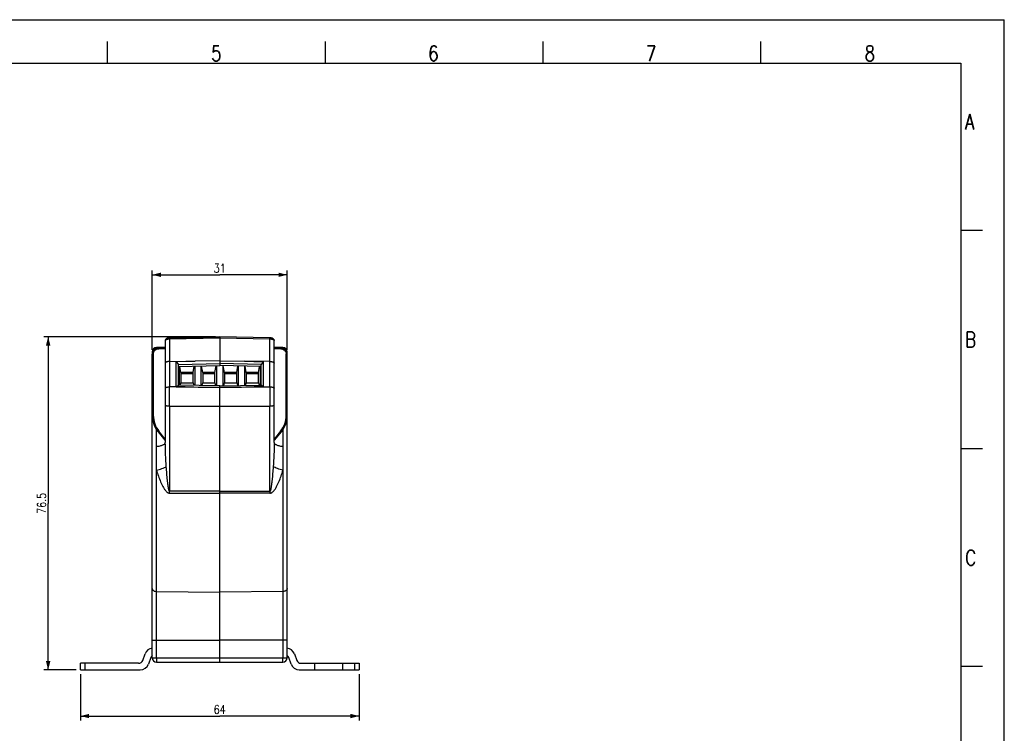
# Model space of a CAD drawing. Header units: millimetres. Extents: x 0 to 420, y 0 to 297.
# Tile 4 of 4: x 194 to 420, y 133 to 297. Entities that reach past the tile are written whole.
import ezdxf

# ---------------------------------------------------------------- set-up
doc = ezdxf.new("R2010")
doc.units = ezdxf.units.MM
doc.header["$LTSCALE"] = 23.1
doc.layers.get('0').update_dxf_attribs({"linetype": 'CONTINUOUS'})
doc.styles.get("Standard").update_dxf_attribs({"font": 'SIMPLEX.SHX', "width": 0.8})
doc.dimstyles.new('DIMSTYLE_2', dxfattribs={"dimtxt": 2, "dimasz": 2, "dimexe": 1, "dimexo": 1, "dimgap": 0.5, "dimtad": 1, "dimdsep": 46, "dimtxsty": 'Standard', "dimblk": '_FILLED', "dimblk1": '_FILLED', "dimblk2": '_FILLED', "dimcen": 0.09, "dimazin": 2, "dimtp": 0.3, "dimtm": 0.3, "dimtfac": 1, "dimtofl": 0, "dimtmove": 0, "dimatfit": 3, "dimldrblk": '_FILLED', "dimfxl": 0, "dimtolj": 1, "dimarcsym": 0})
doc.dimstyles.new('DIMSTYLE_3', dxfattribs={"dimtxt": 2, "dimasz": 2, "dimexe": 1, "dimexo": 1, "dimgap": 0.5, "dimtad": 1, "dimdec": 1, "dimdsep": 46, "dimtxsty": 'Standard', "dimblk": '_FILLED', "dimblk1": '_FILLED', "dimblk2": '_FILLED', "dimcen": 0.09, "dimazin": 2, "dimtp": 0.3, "dimtm": 0.3, "dimtfac": 1, "dimtdec": 1, "dimtofl": 0, "dimtmove": 0, "dimatfit": 3, "dimldrblk": '_FILLED', "dimfxl": 0, "dimtolj": 1, "dimarcsym": 0})

# ---------------------------------------------------------------- blocks, each defined once
blk = doc.blocks.new('_FILLED')
at = {"color": 0, "linetype": 'ByBlock'}
blk.add_solid([(0, 0), (-1, 0.25), (-1, -0.25)], dxfattribs=at)
blk = doc.blocks.new('*D3')
at = {"color": 8}
for p, q in [((238.82, 224.14), (199.42, 224.14)), ((200.42, 224.14), (200.42, 185.88)), ((200.42, 147.62), (200.42, 185.88)), ((206.82, 147.62), (199.42, 147.62))]:
    blk.add_line(p, q, dxfattribs=at)
at = {"color": 8, "xscale": 2, "yscale": 2, "zscale": 2}
for p, rotation in [((200.42, 224.14), 90), ((200.42, 147.62), 270)]:
    blk.add_blockref('_FILLED', p, dxfattribs=dict(at, rotation=rotation))
at = {"color": 8, "insert": (197.92, 185.88), "char_height": 2, "width": 6.4, "attachment_point": 2, "rotation": 90, "line_spacing_factor": 0.9}
blk.add_mtext('76.5', dxfattribs=at)
blk = doc.blocks.new('*D4')
at = {"color": 8}
for p, q in [((207.82, 146.62), (207.82, 136.01)), ((271.82, 146.62), (271.82, 136.01)), ((207.82, 137.01), (239.82, 137.01)), ((271.82, 137.01), (239.82, 137.01))]:
    blk.add_line(p, q, dxfattribs=at)
at = {"color": 8, "xscale": 2, "yscale": 2, "zscale": 2, "rotation": 180}
blk.add_blockref('_FILLED', (207.82, 137.01), dxfattribs=at)
at = {"color": 8, "xscale": 2, "yscale": 2, "zscale": 2}
blk.add_blockref('_FILLED', (271.82, 137.01), dxfattribs=at)
at = {"color": 8, "insert": (239.82, 139.51), "char_height": 2, "width": 3.2, "attachment_point": 2, "line_spacing_factor": 0.9}
blk.add_mtext('64', dxfattribs=at)
blk = doc.blocks.new('*D5')
at = {"color": 8}
for p, q in [((224.32, 221.13), (224.32, 239.39)), ((224.32, 238.39), (239.82, 238.39)), ((255.32, 238.39), (239.82, 238.39)), ((255.32, 221.13), (255.32, 239.39))]:
    blk.add_line(p, q, dxfattribs=at)
at = {"color": 8, "xscale": 2, "yscale": 2, "zscale": 2, "rotation": 180}
blk.add_blockref('_FILLED', (224.32, 238.39), dxfattribs=at)
at = {"color": 8, "xscale": 2, "yscale": 2, "zscale": 2}
blk.add_blockref('_FILLED', (255.32, 238.39), dxfattribs=at)
at = {"color": 8, "insert": (239.82, 240.89), "char_height": 2, "width": 3.2, "attachment_point": 2, "line_spacing_factor": 0.9}
blk.add_mtext('31', dxfattribs=at)

msp = doc.modelspace()

# ---------------------------------------------------------------- linework, layer by layer
at = {"color": 7}
for p, q in [((0, 297), (420, 297)), ((420, 0), (420, 297)), ((214, 292), (214, 287)), ((264, 292), (264, 287)), ((314, 292), (314, 287)), ((364, 292), (364, 287)), ((25, 287), (410, 287)), ((410, 287), (410, 10)), ((414.966, 248.538), (409.983, 248.538)), ((228.306, 223.906), (239.825, 224.144)), ((239.825, 224.124), (228.307, 223.887)), ((228.307, 223.649), (239.825, 223.886)), ((251.344, 223.906), (239.825, 224.144)), ((239.825, 224.14), (239.825, 217.523)), ((251.342, 223.887), (239.825, 224.124)), ((239.825, 223.936), (239.825, 223.886)), ((239.825, 223.886), (251.342, 223.649)), ((227.325, 221.742), (225.307, 221.707)), ((227.325, 223.257), (227.325, 199.85)), ((228.307, 223.649), (228.307, 212.634)), ((251.342, 212.634), (251.342, 223.649)), ((252.325, 199.85), (252.325, 223.257)), ((254.342, 221.707), (252.325, 221.742)), ((224.325, 220.707), (224.325, 220.168)), ((224.325, 150.415), (224.325, 220.125)), ((224.57, 220.232), (224.57, 206.105)), ((227.325, 221.551), (225.798, 221.519)), ((227.325, 221.541), (225.798, 221.51)), ((225.798, 221.385), (227.325, 221.417)), ((252.325, 221.551), (253.852, 221.519)), ((253.851, 221.51), (252.325, 221.541)), ((252.325, 221.417), (253.851, 221.385)), ((255.079, 206.105), (255.079, 220.232)), ((255.325, 220.168), (255.325, 220.707)), ((255.325, 150.415), (255.325, 220.125)), ((228.307, 218.472), (234.161, 218.511)), ((234.161, 218.511), (229.825, 218.409)), ((229.838, 212.658), (229.825, 218.409)), ((229.825, 218.409), (230.335, 217.802)), ((230.335, 217.802), (239.825, 218.026)), ((230.367, 217.299), (230.335, 217.802)), ((230.345, 212.996), (230.335, 217.802)), ((230.367, 217.299), (239.825, 217.523)), ((230.367, 217.299), (230.376, 212.996)), ((230.575, 212.993), (230.575, 217.304)), ((230.925, 215.943), (230.679, 217.307)), ((233.725, 215.943), (233.985, 217.385)), ((234.075, 217.387), (234.075, 212.959)), ((239.825, 218.622), (234.161, 218.511)), ((235.575, 212.944), (235.575, 217.422)), ((235.925, 215.943), (235.657, 217.424)), ((238.725, 215.943), (239.006, 217.503)), ((239.075, 217.505), (239.075, 212.909)), ((239.825, 218.622), (245.488, 218.511)), ((249.314, 217.802), (239.825, 218.026)), ((249.283, 217.299), (239.825, 217.523)), ((240.575, 212.909), (240.575, 217.505)), ((240.925, 215.943), (240.643, 217.503)), ((243.725, 215.943), (243.992, 217.424)), ((244.075, 217.422), (244.075, 212.944)), ((251.342, 218.472), (245.488, 218.511)), ((245.488, 218.511), (249.824, 218.409)), ((245.575, 212.959), (245.575, 217.387)), ((245.925, 215.943), (245.665, 217.385)), ((248.725, 215.943), (248.971, 217.307)), ((249.075, 217.304), (249.075, 212.993)), ((249.273, 212.996), (249.283, 217.299)), ((249.283, 217.299), (249.314, 217.802)), ((249.304, 212.996), (249.314, 217.802)), ((249.824, 218.409), (249.314, 217.802)), ((249.824, 218.409), (249.812, 212.658)), ((230.925, 215.943), (230.925, 213.54)), ((233.725, 215.943), (230.925, 215.943)), ((233.725, 215.667), (230.925, 215.667)), ((233.725, 213.54), (233.725, 215.943)), ((235.925, 215.943), (235.925, 213.54)), ((238.725, 215.943), (235.925, 215.943)), ((238.725, 215.667), (235.925, 215.667)), ((238.725, 213.54), (238.725, 215.943)), ((240.925, 215.943), (240.925, 213.54)), ((243.725, 215.943), (240.925, 215.943)), ((243.725, 215.667), (240.925, 215.667)), ((243.725, 213.54), (243.725, 215.943)), ((245.925, 215.943), (245.925, 213.54)), ((248.725, 215.943), (245.925, 215.943)), ((248.725, 215.667), (245.925, 215.667)), ((248.725, 213.54), (248.725, 215.943)), ((231.886, 212.637), (228.307, 212.634)), ((229.838, 212.658), (230.345, 212.996)), ((229.838, 212.658), (231.886, 212.637)), ((239.825, 212.901), (230.345, 212.996)), ((230.787, 212.991), (230.925, 213.54)), ((230.925, 213.54), (233.725, 213.54)), ((233.725, 213.54), (233.871, 212.961)), ((235.774, 212.942), (235.925, 213.54)), ((235.925, 213.54), (238.725, 213.54)), ((238.725, 213.54), (238.883, 212.911)), ((239.825, 212.901), (249.304, 212.996)), ((239.825, 149.415), (239.825, 212.901)), ((240.766, 212.911), (240.925, 213.54)), ((240.925, 213.54), (243.725, 213.54)), ((243.725, 213.54), (243.875, 212.942)), ((245.779, 212.961), (245.925, 213.54)), ((245.925, 213.54), (248.725, 213.54)), ((249.812, 212.658), (247.764, 212.637)), ((247.764, 212.637), (251.342, 212.634)), ((248.725, 213.54), (248.863, 212.991)), ((249.812, 212.658), (249.304, 212.996)), ((228.307, 208.204), (228.307, 209.878)), ((228.307, 208.204), (239.825, 208.216)), ((228.307, 208.204), (228.307, 188.676)), ((239.825, 208.216), (251.342, 208.204)), ((251.343, 209.878), (251.342, 208.204)), ((251.342, 188.676), (251.342, 208.204)), ((224.445, 206.106), (224.57, 206.105)), ((225.307, 150.415), (225.307, 202.818)), ((225.677, 202.311), (227.224, 200.417)), ((227.325, 200.642), (225.867, 202.441)), ((253.783, 202.441), (252.325, 200.642)), ((252.425, 200.417), (253.972, 202.311)), ((254.342, 202.818), (254.342, 150.415)), ((415, 198.378), (410.016, 198.378)), ((239.825, 188.659), (228.307, 188.676)), ((228.307, 188.194), (239.825, 188.178)), ((239.825, 188.659), (251.342, 188.676)), ((251.342, 188.194), (239.825, 188.178)), ((225.307, 165.619), (239.825, 165.445)), ((254.342, 165.619), (239.825, 165.445)), ((225.307, 154.419), (239.825, 154.415)), ((254.342, 154.419), (239.825, 154.415)), ((222.14, 149.783), (222.695, 151.309)), ((223.985, 150.467), (223.43, 148.941)), ((224.325, 150.415), (255.325, 150.415)), ((225.325, 149.415), (254.325, 149.415)), ((256.22, 148.941), (255.664, 150.467)), ((256.954, 151.309), (257.509, 149.783)), ((221.2, 149.125), (207.825, 149.125)), ((207.825, 147.625), (207.825, 149.125)), ((207.825, 147.625), (221.55, 147.625)), ((208.825, 149.125), (208.825, 147.625)), ((258.099, 147.625), (271.825, 147.625)), ((258.449, 149.125), (271.825, 149.125)), ((261.575, 149.125), (261.575, 147.625)), ((268.075, 147.625), (268.075, 149.125)), ((270.825, 147.625), (270.825, 149.125)), ((271.825, 149.125), (271.825, 147.625)), ((415, 148.378), (410.016, 148.378))]:
    msp.add_line(p, q, dxfattribs=at)
for points in [[(228.306, 223.906), (228.271, 223.905), (228.181, 223.9), (228.095, 223.892), (228.011, 223.88), (227.933, 223.866), (227.86, 223.848), (227.791, 223.827), (227.727, 223.803), (227.666, 223.775), (227.608, 223.742), (227.554, 223.705), (227.505, 223.663), (227.46, 223.616), (227.42, 223.565), (227.388, 223.511), (227.362, 223.454), (227.342, 223.395), (227.33, 223.335), (227.325, 223.276), (227.325, 223.258)], [(252.325, 223.258), (252.321, 223.318), (252.311, 223.379), (252.293, 223.44), (252.268, 223.498), (252.236, 223.554), (252.197, 223.607), (252.153, 223.656), (252.103, 223.699), (252.049, 223.738), (251.99, 223.772), (251.929, 223.8), (251.864, 223.825), (251.794, 223.847), (251.72, 223.865), (251.642, 223.88), (251.558, 223.891), (251.47, 223.9), (251.38, 223.905), (251.344, 223.906)], [(225.798, 221.519), (225.706, 221.515), (225.557, 221.496), (225.409, 221.464), (225.264, 221.417), (225.125, 221.358), (224.993, 221.285), (224.869, 221.199), (224.755, 221.102), (224.653, 220.996), (224.564, 220.88), (224.487, 220.756), (224.425, 220.628), (224.378, 220.494), (224.346, 220.357), (224.328, 220.219), (224.325, 220.126)], [(255.325, 220.125), (255.321, 220.219), (255.304, 220.357), (255.271, 220.493), (255.224, 220.627), (255.163, 220.755), (255.087, 220.878), (254.997, 220.994), (254.895, 221.101), (254.782, 221.198), (254.658, 221.284), (254.526, 221.357), (254.387, 221.417), (254.242, 221.463), (254.094, 221.496), (253.945, 221.515), (253.852, 221.519)]]:
    msp.add_lwpolyline(points, dxfattribs=at)
for centre, radius, start, end in [((228.343, 222.153), 1.734, 91.18199, 93.33904), ((251.307, 222.168), 1.719, 84.83727, 88.83943), ((225.325, 220.707), 1, 91, 180), ((227.788, 223.257), 0.463, 172.73889, 179.99223), ((254.325, 220.707), 1, 0, 89), ((254.024, 220.122), 1.301, 8.25887, 25.53385), ((254.035, 220.123), 1.29, 5.45613, 8.25817), ((254.057, 220.125), 1.268, 0.01337, 5.46405), ((230.325, 206.106), 6, 180, 219.23632), ((230.387, 206.101), 5.816, 179.95451, 219.00013), ((249.263, 206.101), 5.816, 320.99987, 0.04549), ((249.325, 206.106), 6, 320.76368, 360), ((59.227, 188.435), 169.081, 359.9183, 0.08172), ((420.422, 188.435), 169.081, 179.91828, 180.0817), ((224.575, 150.625), 2, 97.19665, 160), ((255.075, 150.625), 2, 20, 82.80334), ((221.2, 150.125), 1, 270, 340), ((224.925, 150.125), 1, 126.92331, 160), ((225.325, 150.415), 1, 180, 270), ((254.325, 150.415), 1, 270, 360), ((254.724, 150.125), 1, 20, 53.07669), ((258.449, 150.125), 1, 200, 270), ((221.55, 149.625), 2, 270, 340), ((258.099, 149.625), 2, 200, 270)]:
    msp.add_arc(centre, radius, start, end, dxfattribs=at)
for centre, major_axis, start_param, end_param in [((1108.591, 210.752), (1239.656, -7.514), -2.3563255, -2.3473079), ((-628.941, 210.752), (1239.656, 7.514), -0.7942848, -0.7852672)]:
    msp.add_ellipse(centre, major_axis=major_axis, ratio=0.003912, start_param=start_param, end_param=end_param, dxfattribs=at)
for points, knots in [([(228.063, 223.864), (228.028, 223.858), (227.966, 223.844), (227.888, 223.814), (227.835, 223.783), (227.816, 223.751), (227.816, 223.738)], [0, 0, 0, 0, 0.3655444, 0.6557374, 0.8623655, 1, 1, 1, 1]), ([(228.242, 223.885), (228.226, 223.884), (228.166, 223.879), (228.107, 223.872), (228.063, 223.864)], [0, 0, 0, 0, 0.2607289, 1, 1, 1, 1]), ([(228.306, 223.906), (228.305, 223.906), (228.306, 223.904), (228.305, 223.902), (228.305, 223.895), (228.305, 223.884), (228.305, 223.863), (228.305, 223.832), (228.305, 223.794), (228.306, 223.732), (228.307, 223.683), (228.307, 223.649)], [0, 0, 0, 0, 0.0044659, 0.0175951, 0.0395629, 0.070443, 0.1584414, 0.2795926, 0.4299983, 0.6043462, 1, 1, 1, 1]), ([(228.307, 223.887), (228.307, 223.89), (228.307, 223.894), (228.307, 223.901), (228.306, 223.904), (228.306, 223.906), (228.306, 223.906)], [0, 0, 0, 0, 0.4231948, 0.7361009, 0.9307541, 1, 1, 1, 1]), ([(251.342, 223.649), (251.343, 223.683), (251.343, 223.732), (251.344, 223.794), (251.344, 223.832), (251.345, 223.863), (251.345, 223.884), (251.344, 223.895), (251.344, 223.902), (251.344, 223.904), (251.344, 223.907), (251.344, 223.906)], [0, 0, 0, 0, 0.3960275, 0.570498, 0.72096, 0.8420895, 0.9299836, 0.9607817, 0.9826494, 0.995662, 1, 1, 1, 1]), ([(251.344, 223.906), (251.343, 223.906), (251.344, 223.904), (251.343, 223.901), (251.343, 223.894), (251.342, 223.89), (251.342, 223.887)], [0, 0, 0, 0, 0.0692451, 0.2638964, 0.5768018, 1, 1, 1, 1]), ([(251.462, 223.881), (251.477, 223.879), (251.535, 223.873), (251.593, 223.864), (251.635, 223.854)], [0, 0, 0, 0, 0.2657365, 1, 1, 1, 1]), ([(224.571, 220.891), (224.579, 221.013), (224.623, 221.241), (224.811, 221.506), (225.046, 221.668), (225.222, 221.705), (225.307, 221.707)], [0, 0, 0, 0, 0.3049521, 0.5628831, 0.7888338, 1, 1, 1, 1]), ([(227.325, 223.258), (227.325, 223.283), (227.341, 223.34), (227.403, 223.412), (227.495, 223.477), (227.67, 223.559), (227.945, 223.626), (228.181, 223.647), (228.307, 223.649)], [0, 0, 0, 0, 0.0683223, 0.1493426, 0.2490632, 0.3691734, 0.6629056, 1, 1, 1, 1]), ([(227.328, 223.316), (227.335, 223.372), (227.372, 223.486), (227.486, 223.626), (227.643, 223.716), (227.76, 223.737), (227.816, 223.738)], [0, 0, 0, 0, 0.2417414, 0.4998781, 0.7584029, 1, 1, 1, 1]), ([(251.342, 223.649), (251.468, 223.647), (251.704, 223.626), (251.979, 223.559), (252.154, 223.477), (252.247, 223.412), (252.308, 223.34), (252.325, 223.283), (252.325, 223.258)], [0, 0, 0, 0, 0.3370788, 0.6308063, 0.7509201, 0.8506475, 0.9316753, 1, 1, 1, 1]), ([(251.635, 223.854), (251.663, 223.847), (251.714, 223.833), (251.784, 223.804), (251.833, 223.765), (251.833, 223.738)], [0, 0, 0, 0, 0.3662216, 0.6556478, 1, 1, 1, 1]), ([(251.833, 223.738), (251.895, 223.737), (252.024, 223.712), (252.19, 223.605), (252.3, 223.443), (252.325, 223.317), (252.325, 223.257)], [0, 0, 0, 0, 0.2447285, 0.5064041, 0.7640511, 1, 1, 1, 1]), ([(254.342, 221.707), (254.427, 221.705), (254.604, 221.668), (254.839, 221.506), (255.026, 221.241), (255.07, 221.013), (255.079, 220.891)], [0, 0, 0, 0, 0.2111632, 0.4371127, 0.695041, 1, 1, 1, 1]), ([(225.798, 221.51), (225.605, 221.506), (225.221, 221.43), (224.809, 221.171), (224.564, 220.89), (224.383, 220.576), (224.325, 220.304), (224.325, 220.126)], [0, 0, 0, 0, 0.2607192, 0.5145751, 0.6385612, 0.7603968, 1, 1, 1, 1]), ([(224.325, 220.707), (224.325, 220.745), (224.375, 220.805), (224.461, 220.838), (224.517, 220.848), (224.545, 220.85)], [0, 0, 0, 0, 0.4061046, 0.6919746, 1, 1, 1, 1]), ([(224.57, 220.232), (224.54, 220.232), (224.48, 220.226), (224.393, 220.205), (224.325, 220.16), (224.325, 220.125)], [0, 0, 0, 0, 0.3241237, 0.6316324, 1, 1, 1, 1]), ([(224.57, 220.232), (224.57, 220.38), (224.619, 220.607), (224.769, 220.868), (224.974, 221.103), (225.317, 221.318), (225.637, 221.382), (225.798, 221.385)], [0, 0, 0, 0, 0.2395288, 0.3613153, 0.4852703, 0.7391576, 1, 1, 1, 1]), ([(225.798, 221.519), (225.797, 221.519), (225.798, 221.514), (225.797, 221.509), (225.797, 221.496), (225.797, 221.481), (225.797, 221.46), (225.798, 221.428), (225.798, 221.403), (225.798, 221.385)], [0, 0, 0, 0, 0.0176097, 0.0705969, 0.1586575, 0.2804901, 0.4313803, 0.6057664, 1, 1, 1, 1]), ([(225.798, 221.51), (225.798, 221.512), (225.797, 221.514), (225.799, 221.519), (225.798, 221.519)], [0, 0, 0, 0, 0.7363249, 1, 1, 1, 1]), ([(253.852, 221.519), (253.851, 221.519), (253.852, 221.514), (253.851, 221.512), (253.851, 221.51)], [0, 0, 0, 0, 0.2636751, 1, 1, 1, 1]), ([(253.851, 221.385), (253.851, 221.403), (253.852, 221.428), (253.852, 221.46), (253.852, 221.481), (253.852, 221.496), (253.853, 221.509), (253.851, 221.514), (253.852, 221.519), (253.852, 221.519)], [0, 0, 0, 0, 0.3942336, 0.5686197, 0.7195099, 0.8413425, 0.9294031, 0.9823903, 1, 1, 1, 1]), ([(255.198, 220.682), (255.14, 220.803), (254.986, 221.03), (254.665, 221.293), (254.276, 221.464), (253.993, 221.507), (253.851, 221.51)], [0, 0, 0, 0, 0.2409694, 0.4888612, 0.7422314, 1, 1, 1, 1]), ([(253.851, 221.385), (254.012, 221.382), (254.332, 221.318), (254.675, 221.103), (254.88, 220.868), (255.03, 220.607), (255.079, 220.38), (255.079, 220.232)], [0, 0, 0, 0, 0.2608424, 0.5147297, 0.6386847, 0.7604712, 1, 1, 1, 1]), ([(255.325, 220.125), (255.325, 220.16), (255.256, 220.205), (255.17, 220.226), (255.109, 220.232), (255.079, 220.232)], [0, 0, 0, 0, 0.3683676, 0.6758763, 1, 1, 1, 1]), ([(255.325, 220.707), (255.325, 220.724), (255.311, 220.763), (255.26, 220.808), (255.188, 220.839), (255.133, 220.849), (255.104, 220.851)], [0, 0, 0, 0, 0.1802073, 0.4127085, 0.6979875, 1, 1, 1, 1]), ([(228.307, 218.472), (228.181, 218.471), (227.996, 218.457), (227.764, 218.408), (227.616, 218.362), (227.494, 218.305), (227.401, 218.24), (227.34, 218.168), (227.325, 218.112), (227.325, 218.087)], [0, 0, 0, 0, 0.3382228, 0.4930422, 0.6320585, 0.7520556, 0.8514931, 0.9319889, 1, 1, 1, 1]), ([(251.342, 218.472), (251.469, 218.471), (251.654, 218.457), (251.885, 218.408), (252.033, 218.361), (252.156, 218.305), (252.248, 218.24), (252.309, 218.168), (252.325, 218.112), (252.325, 218.087)], [0, 0, 0, 0, 0.3382301, 0.4930574, 0.6320767, 0.7520718, 0.8515095, 0.931998, 1, 1, 1, 1]), ([(227.325, 212.358), (227.325, 212.399), (227.388, 212.463), (227.492, 212.513), (227.62, 212.557), (227.773, 212.59), (228.005, 212.624), (228.186, 212.633), (228.307, 212.634)], [0, 0, 0, 0, 0.1147046, 0.2121084, 0.3384914, 0.4898884, 0.6572774, 1, 1, 1, 1]), ([(228.307, 209.878), (228.307, 210.11), (228.307, 211.029), (228.307, 211.948), (228.307, 212.634)], [0, 0, 0, 0, 0.2529752, 1, 1, 1, 1]), ([(251.342, 212.634), (251.463, 212.633), (251.644, 212.624), (251.876, 212.59), (252.03, 212.557), (252.157, 212.513), (252.262, 212.463), (252.325, 212.399), (252.325, 212.358)], [0, 0, 0, 0, 0.3427226, 0.5101116, 0.6615086, 0.7878916, 0.8852954, 1, 1, 1, 1]), ([(251.342, 212.634), (251.342, 212.408), (251.343, 211.489), (251.343, 210.571), (251.343, 209.878)], [0, 0, 0, 0, 0.2458661, 1, 1, 1, 1]), ([(228.307, 208.204), (228.186, 208.205), (228.006, 208.21), (227.774, 208.231), (227.621, 208.251), (227.495, 208.277), (227.412, 208.301), (227.364, 208.324), (227.338, 208.341), (227.325, 208.36), (227.325, 208.372)], [0, 0, 0, 0, 0.3567224, 0.5299486, 0.6852141, 0.8123864, 0.9064378, 0.9403373, 0.9662416, 1, 1, 1, 1]), ([(252.325, 208.372), (252.325, 208.36), (252.311, 208.341), (252.285, 208.324), (252.237, 208.301), (252.154, 208.277), (252.029, 208.251), (251.875, 208.231), (251.643, 208.21), (251.463, 208.205), (251.342, 208.204)], [0, 0, 0, 0, 0.0337584, 0.0596627, 0.0935622, 0.1876136, 0.3147859, 0.4700514, 0.6432776, 1, 1, 1, 1]), ([(224.325, 206.106), (224.325, 206.105), (224.328, 206.107), (224.333, 206.105), (224.343, 206.106), (224.356, 206.106), (224.373, 206.106), (224.403, 206.106), (224.428, 206.106), (224.445, 206.106)], [0, 0, 0, 0, 0.0143683, 0.0591354, 0.1368249, 0.2493218, 0.3950495, 0.571258, 1, 1, 1, 1]), ([(255.079, 206.105), (255.109, 206.105), (255.154, 206.105), (255.212, 206.106), (255.251, 206.106), (255.282, 206.106), (255.303, 206.106), (255.314, 206.106), (255.32, 206.106), (255.322, 206.106), (255.325, 206.106), (255.325, 206.106)], [0, 0, 0, 0, 0.3697037, 0.5486642, 0.7081367, 0.837211, 0.929968, 0.9614372, 0.9832287, 0.9958975, 1, 1, 1, 1]), ([(225.677, 202.311), (225.679, 202.309), (225.686, 202.312), (225.697, 202.317), (225.715, 202.328), (225.739, 202.344), (225.767, 202.364), (225.811, 202.397), (225.844, 202.423), (225.867, 202.441)], [0, 0, 0, 0, 0.0233281, 0.0795555, 0.1699619, 0.2940085, 0.4492049, 0.6260989, 1, 1, 1, 1]), ([(253.972, 202.311), (253.971, 202.31), (253.964, 202.311), (253.953, 202.317), (253.935, 202.328), (253.9, 202.351), (253.848, 202.389), (253.805, 202.423), (253.783, 202.441)], [0, 0, 0, 0, 0.0219198, 0.076106, 0.167684, 0.294318, 0.627795, 1, 1, 1, 1]), ([(225.307, 198.953), (225.575, 198.982), (225.965, 199.044), (226.45, 199.175), (226.756, 199.287), (227.002, 199.414), (227.184, 199.55), (227.297, 199.695), (227.325, 199.802), (227.325, 199.85)], [0, 0, 0, 0, 0.3476407, 0.5064761, 0.6476094, 0.7667245, 0.8628402, 0.9380965, 1, 1, 1, 1]), ([(227.322, 200.415), (227.309, 200.415), (227.286, 200.415), (227.258, 200.416), (227.241, 200.416), (227.232, 200.417), (227.229, 200.416), (227.224, 200.417), (227.224, 200.417)], [0, 0, 0, 0, 0.4021206, 0.7206784, 0.8398474, 0.9278457, 0.9819437, 1, 1, 1, 1]), ([(227.557, 194.268), (227.491, 195.201), (227.37, 197.06), (227.325, 198.923), (227.325, 199.85)], [0, 0, 0, 0, 0.5022426, 1, 1, 1, 1]), ([(252.325, 199.85), (252.325, 198.923), (252.279, 197.06), (252.158, 195.201), (252.092, 194.268)], [0, 0, 0, 0, 0.4977574, 1, 1, 1, 1]), ([(252.325, 199.85), (252.325, 199.802), (252.352, 199.695), (252.466, 199.55), (252.647, 199.414), (252.894, 199.287), (253.199, 199.175), (253.685, 199.044), (254.074, 198.982), (254.342, 198.953)], [0, 0, 0, 0, 0.0619035, 0.1371598, 0.2332755, 0.3523906, 0.4935239, 0.6523593, 1, 1, 1, 1]), ([(252.425, 200.417), (252.425, 200.417), (252.421, 200.416), (252.418, 200.417), (252.408, 200.416), (252.397, 200.416), (252.383, 200.416), (252.359, 200.415), (252.34, 200.415), (252.327, 200.415)], [0, 0, 0, 0, 0.0183259, 0.0722781, 0.1601273, 0.2793108, 0.4263932, 0.5978921, 1, 1, 1, 1]), ([(225.307, 193.489), (225.73, 193.602), (226.337, 193.784), (227.083, 194.058), (227.411, 194.199), (227.557, 194.268)], [0, 0, 0, 0, 0.5504454, 0.7967958, 1, 1, 1, 1]), ([(225.307, 193.489), (225.439, 193.04), (225.728, 192.147), (226.15, 191.049), (226.538, 190.186), (226.809, 189.657), (227.053, 189.246), (227.252, 188.945), (227.478, 188.661), (227.652, 188.49), (227.748, 188.415)], [0, 0, 0, 0, 0.2466121, 0.4950934, 0.6200727, 0.7455725, 0.8086319, 0.8720069, 0.9355463, 1, 1, 1, 1]), ([(228.307, 188.676), (228.287, 188.676), (228.256, 188.705), (228.229, 188.75), (228.196, 188.82), (228.162, 188.925), (228.111, 189.12), (228.058, 189.39), (228.003, 189.732), (227.952, 190.09), (227.905, 190.456), (227.862, 190.828), (227.807, 191.33), (227.744, 191.964), (227.676, 192.729), (227.613, 193.498), (227.575, 194.011), (227.557, 194.268)], [0, 0, 0, 0, 0.0109103, 0.018904, 0.0284704, 0.0512401, 0.0774291, 0.1348471, 0.1965984, 0.2604571, 0.3255963, 0.3916108, 0.4582404, 0.5926468, 0.7280246, 0.8638644, 1, 1, 1, 1]), ([(252.092, 194.268), (252.074, 194.011), (252.036, 193.498), (251.973, 192.729), (251.905, 191.964), (251.842, 191.33), (251.787, 190.828), (251.744, 190.456), (251.697, 190.09), (251.647, 189.732), (251.592, 189.39), (251.538, 189.12), (251.488, 188.925), (251.453, 188.82), (251.421, 188.75), (251.394, 188.705), (251.363, 188.676), (251.342, 188.676)], [0, 0, 0, 0, 0.1361356, 0.2719754, 0.4073532, 0.5417596, 0.6083892, 0.6744037, 0.7395429, 0.8034016, 0.8651529, 0.9225709, 0.9487599, 0.9715296, 0.981096, 0.9890897, 1, 1, 1, 1]), ([(251.901, 188.415), (251.998, 188.49), (252.172, 188.661), (252.398, 188.945), (252.597, 189.246), (252.84, 189.657), (253.111, 190.186), (253.5, 191.049), (253.921, 192.147), (254.21, 193.041), (254.342, 193.489)], [0, 0, 0, 0, 0.0644526, 0.1279914, 0.1913662, 0.2544255, 0.3799254, 0.504905, 0.7533871, 1, 1, 1, 1]), ([(254.342, 193.489), (253.92, 193.602), (253.313, 193.784), (252.567, 194.058), (252.238, 194.199), (252.092, 194.268)], [0, 0, 0, 0, 0.5504522, 0.7968017, 1, 1, 1, 1]), ([(227.748, 188.415), (227.828, 188.352), (228.002, 188.243), (228.206, 188.194), (228.307, 188.194)], [0, 0, 0, 0, 0.5006968, 1, 1, 1, 1]), ([(251.342, 188.194), (251.444, 188.194), (251.647, 188.243), (251.821, 188.352), (251.901, 188.415)], [0, 0, 0, 0, 0.4993005, 1, 1, 1, 1]), ([(224.325, 166.303), (224.325, 166.213), (224.385, 166.019), (224.614, 165.798), (224.935, 165.655), (225.18, 165.62), (225.307, 165.619)], [0, 0, 0, 0, 0.2060995, 0.4400009, 0.7086409, 1, 1, 1, 1]), ([(255.325, 166.303), (255.325, 166.213), (255.264, 166.019), (255.036, 165.798), (254.715, 165.655), (254.469, 165.62), (254.342, 165.619)], [0, 0, 0, 0, 0.2060995, 0.4400009, 0.7086409, 1, 1, 1, 1]), ([(224.325, 154.435), (224.325, 154.434), (224.327, 154.434), (224.332, 154.433), (224.347, 154.431), (224.37, 154.43), (224.402, 154.429), (224.443, 154.427), (224.492, 154.426), (224.549, 154.425), (224.639, 154.423), (224.767, 154.422), (224.935, 154.42), (225.117, 154.419), (225.243, 154.419), (225.307, 154.419)], [0, 0, 0, 0, 0.0014288, 0.0051132, 0.0195225, 0.0432715, 0.07621, 0.1180053, 0.1682445, 0.2265039, 0.2922246, 0.4433913, 0.6161537, 0.8042455, 1, 1, 1, 1]), ([(255.325, 154.435), (255.325, 154.434), (255.322, 154.434), (255.317, 154.433), (255.302, 154.431), (255.28, 154.43), (255.247, 154.429), (255.206, 154.427), (255.157, 154.426), (255.1, 154.425), (255.01, 154.423), (254.882, 154.422), (254.714, 154.42), (254.532, 154.419), (254.406, 154.419), (254.342, 154.419)], [0, 0, 0, 0, 0.0014288, 0.0051133, 0.0195226, 0.0432717, 0.0762102, 0.1180054, 0.1682446, 0.2265041, 0.2922247, 0.4433914, 0.6161538, 0.8042455, 1, 1, 1, 1]), ([(225.307, 150.415), (225.307, 150.35), (225.307, 150.222), (225.308, 150.037), (225.31, 149.866), (225.312, 149.736), (225.314, 149.644), (225.315, 149.586), (225.316, 149.536), (225.318, 149.494), (225.32, 149.462), (225.32, 149.436), (225.323, 149.425), (225.323, 149.415), (225.325, 149.415)], [0, 0, 0, 0, 0.1948103, 0.3825037, 0.5552633, 0.7066805, 0.7725786, 0.831028, 0.8814552, 0.9234252, 0.9565143, 0.9803814, 0.994876, 1, 1, 1, 1]), ([(254.325, 149.415), (254.326, 149.415), (254.326, 149.425), (254.329, 149.436), (254.33, 149.462), (254.332, 149.494), (254.333, 149.536), (254.334, 149.586), (254.336, 149.644), (254.338, 149.736), (254.339, 149.866), (254.341, 150.037), (254.342, 150.222), (254.342, 150.35), (254.342, 150.415)], [0, 0, 0, 0, 0.005124, 0.0196186, 0.0434857, 0.0765748, 0.1185448, 0.168972, 0.2274214, 0.2933195, 0.4447367, 0.6174963, 0.8051897, 1, 1, 1, 1])]:
    msp.add_open_spline(points, degree=3, knots=knots, dxfattribs=at)

# ---------------------------------------------------------------- texts
at = {"color": 8, "char_height": 3.5, "width": 2.8, "attachment_point": 1, "line_spacing_factor": 0.9}
for s, insert in [('5', (237.837, 291)), ('6', (287.686, 291)), ('7', (337.671, 291)), ('8', (387.924, 291)), ('A', (410.983, 275.292)), ('B', (411, 225.254)), ('C', (411.016, 175.132))]:
    msp.add_mtext(s, dxfattribs=dict(at, insert=insert))

# ---------------------------------------------------------------- dimensions: what is measured, and where the dimension line sits
at = {"color": 8}
for base, p1, p2, picture, middle in [((255.325, 238.388), (224.325, 220.125), (255.325, 220.125), '*D5', (239.625, 238.388)), ((271.825, 137.011), (207.825, 147.625), (271.825, 147.625), '*D4', (239.875, 137.011))]:
    dim = msp.add_linear_dim(base=base, p1=p1, p2=p2, dimstyle='DIMSTYLE_2', dxfattribs=at)
    dim.commit()
    dim.dimension.update_dxf_attribs({"geometry": picture, "text_midpoint": middle, "dimtype": 160})
dim = msp.add_linear_dim(base=(200.415, 147.625), p1=(239.825, 224.144), p2=(207.825, 147.625), angle=270, dimstyle='DIMSTYLE_3', dxfattribs=at)
dim.commit()
dim.dimension.update_dxf_attribs({"geometry": '*D3', "text_midpoint": (200.415, 185.934), "dimtype": 160})

doc.saveas('drawing.dxf')
